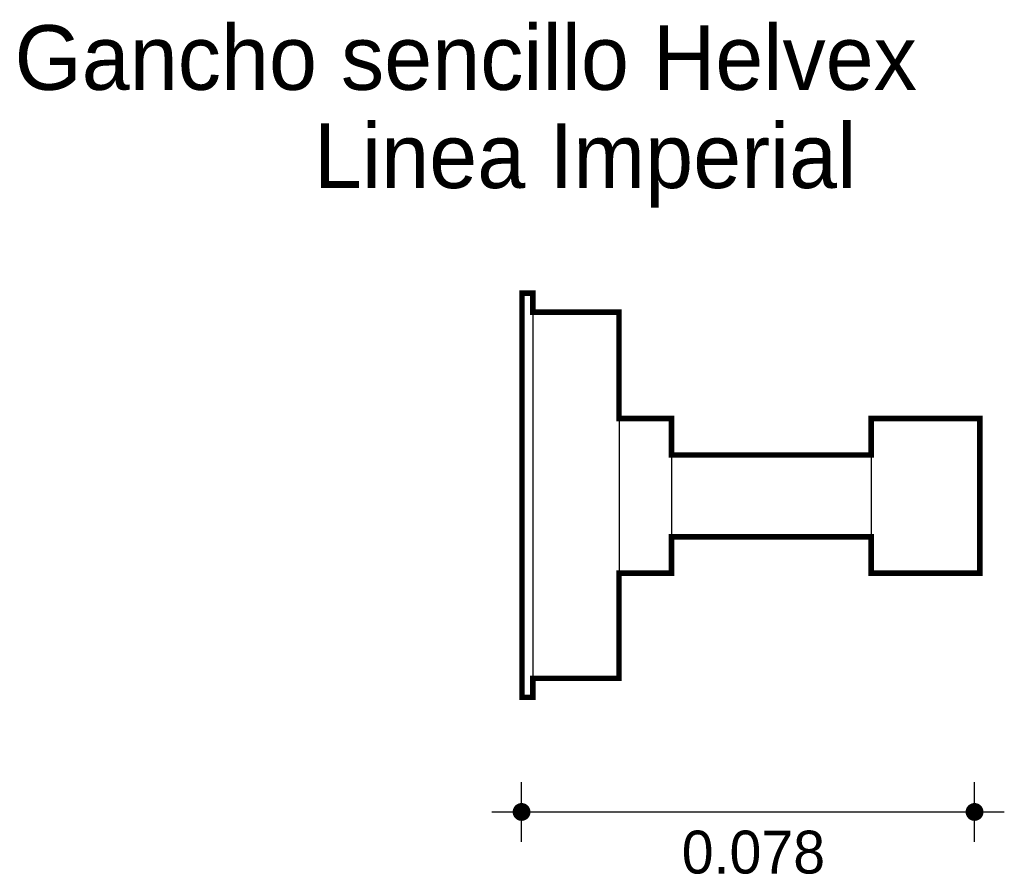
# Model space of a CAD drawing. Extents: x 7.76 to 7.926, y 4.591 to 4.736.
import ezdxf

# ---------------------------------------------------------------- set-up
doc = ezdxf.new("R2010")
doc.units = 0
doc.header["$MEASUREMENT"] = 0
for name, color, linetype in [('BORDE', 2, 'CONTINUOUS'), ('COTAS', 6, 'CONTINUOUS'), ('DIBUJO', 5, 'CONTINUOUS'), ('TEXTO', 4, 'CONTINUOUS')]:
    doc.layers.add(name, color=color, linetype=linetype)

msp = doc.modelspace()

# ---------------------------------------------------------------- linework, layer by layer
at = {"layer": 'BORDE', "const_width": 0.000921}
msp.add_lwpolyline([(7.86988, 4.64192), (7.861, 4.64192), (7.861, 4.62413), (7.84641, 4.62413), (7.84641, 4.62091), (7.84457, 4.62091), (7.84457, 4.68932), (7.84641, 4.68932), (7.84641, 4.68611), (7.861, 4.68611), (7.861, 4.66811), (7.86988, 4.66811), (7.86988, 4.66194), (7.90369, 4.66194), (7.90369, 4.66811), (7.92209, 4.66811), (7.92209, 4.64192), (7.90369, 4.64192), (7.90369, 4.64808), (7.86988, 4.64808)], close=True, dxfattribs=at)
at = {"layer": 'COTAS'}
for p, q in [((7.84451, 4.59646), (7.84451, 4.60654)), ((7.9212, 4.59646), (7.9212, 4.60654)), ((7.83947, 4.6015), (7.92623, 4.6015))]:
    msp.add_line(p, q, dxfattribs=at)
at = {"layer": 'COTAS', "const_width": 0.00151}
for points in [[(7.84375, 4.6015, 1), (7.84526, 4.6015, 1)], [(7.92044, 4.6015, 1), (7.92195, 4.6015, 1)]]:
    msp.add_lwpolyline(points, format="xyb", close=True, dxfattribs=at)
at = {"layer": 'DIBUJO'}
for p, q in [((7.84457, 4.68932), (7.84457, 4.62091)), ((7.84457, 4.68932), (7.84641, 4.68932)), ((7.84641, 4.68932), (7.84641, 4.62091)), ((7.84641, 4.68611), (7.861, 4.68611)), ((7.861, 4.68611), (7.861, 4.62413)), ((7.861, 4.66811), (7.86988, 4.66811)), ((7.86988, 4.66811), (7.86988, 4.64192)), ((7.90369, 4.66811), (7.90369, 4.64192)), ((7.90369, 4.66811), (7.92209, 4.66811)), ((7.92209, 4.66811), (7.92209, 4.64192)), ((7.86988, 4.66194), (7.90369, 4.66194)), ((7.90369, 4.64808), (7.86988, 4.64808)), ((7.86988, 4.64192), (7.861, 4.64192)), ((7.92209, 4.64192), (7.90369, 4.64192)), ((7.84641, 4.62413), (7.861, 4.62413)), ((7.84457, 4.62091), (7.84641, 4.62091))]:
    msp.add_line(p, q, dxfattribs=at)

# ---------------------------------------------------------------- texts
at = {"layer": 'COTAS'}
msp.add_text('0.078', height=0.007253, dxfattribs=at).set_placement((7.87162, 4.59108))
at = {"layer": 'TEXTO'}
for s, p in [('Gancho sencillo Helvex', (7.75866, 4.72374)), ('Linea Imperial', (7.80935, 4.70711))]:
    msp.add_text(s, height=0.0109328, dxfattribs=at).set_placement(p)

doc.saveas('drawing.dxf')
